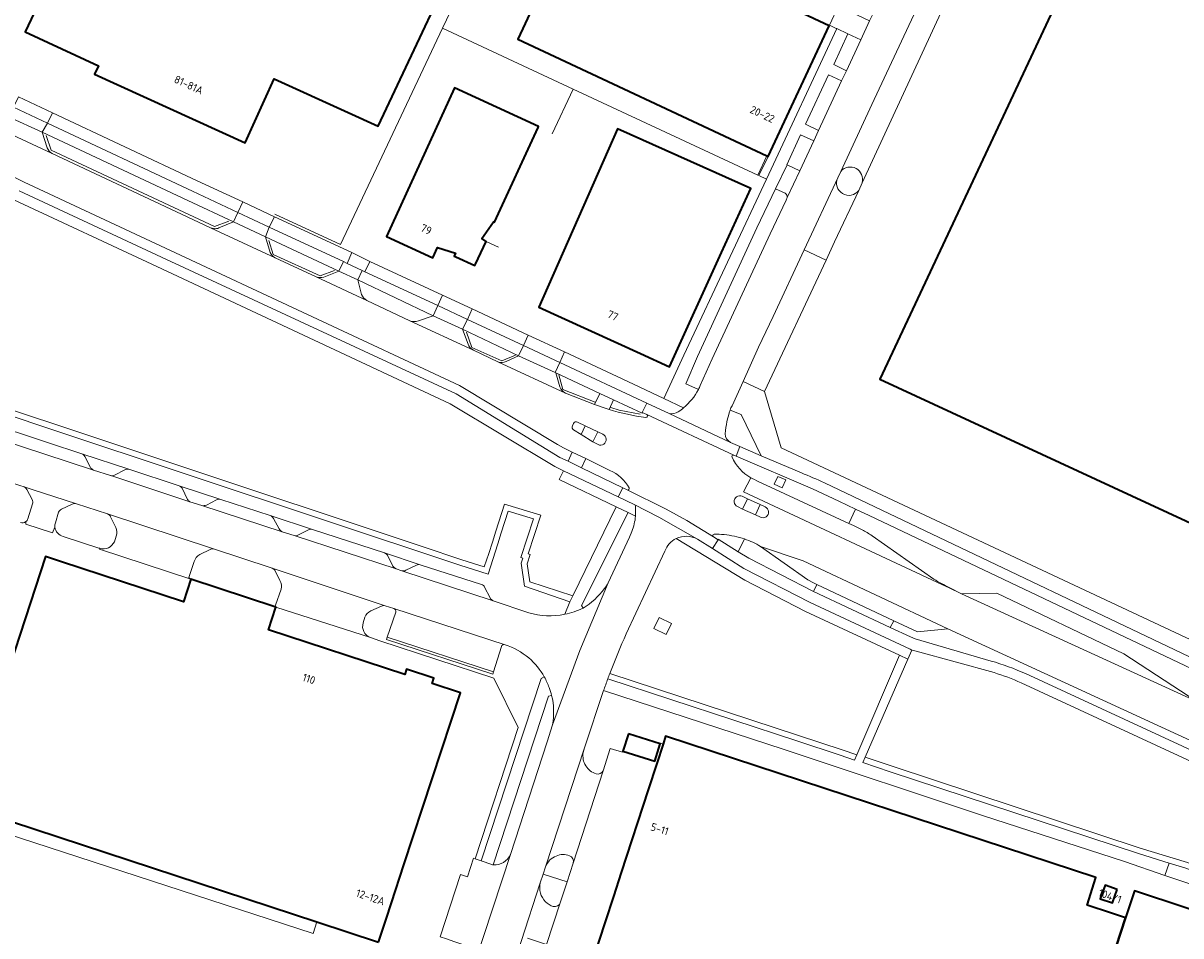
# Model space of a CAD drawing. Extents: x 150256 to 156914, y 461459 to 469481.
# Tile 101 of 256: x 152799 to 152999, y 464511 to 464669. Entities that reach past the tile are written whole.
import ezdxf
from ezdxf.enums import TextEntityAlignment as Align

# ---------------------------------------------------------------- set-up
doc = ezdxf.new("R2010")
doc.units = 0
doc.header["$LTSCALE"] = 0.75
for name, color, linetype, lineweight in [('B-RO-GR-BEPLANTING_CULTUUR_BODEMBEDEKKER-GV', 251, 'CONTINUOUS', 18), ('B-RO-GR-GROENVOORZIENING-GV', 251, 'CONTINUOUS', 18), ('B-RO-IE-TERREINAFSCHEIDING_KUNSTMATIG_HEKWERK-G', 251, 'IE-TERREINAFSCHEIDING-KUNSTMATIG', 18), ('B-RO-OG-BEBOUWING-GV', 6, 'CONTINUOUS', 35), ('B-RO-OG-BEBOUWING-T18', 1, 'CONTINUOUS', 18), ('B-RO-OG-TERREIN_CULTUURSCHEIDING-GV', 251, 'CONTINUOUS', 18), ('B-RO-VH-VERHARDING_ASFALT-GV', 251, 'CONTINUOUS', 18), ('B-RO-VH-VERHARDING_BEDRIJFSVLOERPLAAT-GV', 251, 'CONTINUOUS', 18), ('B-RO-VH-VERHARDING_BETON-GV', 251, 'CONTINUOUS', 18), ('B-RO-VH-VERHARDING_BETONSTRAATSTEEN-GV', 251, 'CONTINUOUS', 18), ('B-RO-VH-VERHARDING_TEGEL-GV', 251, 'CONTINUOUS', 18)]:
    doc.layers.add(name, color=color, linetype=linetype, lineweight=lineweight)
doc.styles.add('NLCS-ISO-M200-T18', font='NLCS-ISO.ttf', dxfattribs={"height": 360})
doc.linetypes.add('IE-TERREINAFSCHEIDING-KUNSTMATIG', pattern='A,4,[82,NLCS.SHX,S=0.75,R=90,X=0,Y=0],4,-2', length=10)

msp = doc.modelspace()

# ---------------------------------------------------------------- linework, layer by layer
at = {"layer": 'B-RO-GR-BEPLANTING_CULTUUR_BODEMBEDEKKER-GV'}
for points in [[(153008.612, 464555.131), (153012.114, 464553.477), (153012.149, 464553.454), (153013.348, 464556.023), (153008.724, 464558.256), (153000, 464562.219), (152930.013, 464595.085), (152927.114, 464604.795), (152923.397, 464606.54), (152921.494, 464602.349)], [(152921.194, 464601.604), (152923.095, 464600.84), (152926.526, 464593.689), (152933.496, 464590.734)], [(152937.479, 464589.029), (152947.385, 464584.294), (153005.497, 464556.602), (153008.612, 464555.131)]]:
    msp.add_lwpolyline(points, dxfattribs=at)
for points in [[(152921.494, 464602.349, 0.0966474), (152921.194, 464601.604)], [(152933.496, 464590.734, -0.0013334), (152937.479, 464589.029)]]:
    msp.add_lwpolyline(points, format="xyb", dxfattribs=at)
at = {"layer": 'B-RO-GR-GROENVOORZIENING-GV'}
msp.add_lwpolyline([(152928.807, 464588.757), (152930.178, 464588.148), (152930.786, 464589.519), (152929.416, 464590.128)], close=True, dxfattribs=at)
at = {"layer": 'B-RO-IE-TERREINAFSCHEIDING_KUNSTMATIG_HEKWERK-G'}
for points in [[(152884.822, 464695.839), (152871.364, 464667.722)], [(152842.394, 464635.509), (152853.748, 464630.244), (152871.364, 464667.722)], [(152871.364, 464667.722), (152893.983, 464657.178)], [(152890.377, 464649.426), (152893.983, 464657.178)], [(152893.983, 464657.178), (152925.942, 464642.281)], [(152834.395, 464634.302), (152831.937, 464633.354), (152803.646, 464646.569), (152802.78, 464649.123)], [(152927.51, 464645.628), (152925.942, 464642.281)], [(152852.674, 464625.74), (152850.19, 464624.836), (152842.095, 464628.56), (152841.322, 464630.97)], [(152881.091, 464629.779), (152878.938, 464630.797)], [(152875.514, 464615.085), (152876.486, 464612.458), (152881.661, 464610.104), (152883.992, 464611.12)], [(152897.778, 464602.967), (152892.184, 464605.191), (152891.523, 464607.718)], [(152900.534, 464602.034), (152901.942, 464601.613), (152905.616, 464600.872)], [(152788.044, 464530.858), (152848.989, 464510.968)], [(152848.989, 464510.968), (152849.649, 464512.997)]]:
    msp.add_lwpolyline(points, dxfattribs=at)
at = {"layer": 'B-RO-OG-BEBOUWING-GV'}
for points in [[(152853.139, 464783.228), (152823.59, 464719.448), (152824.038, 464719.243), (152821.342, 464713.509), (152821.103, 464713.656), (152803.912, 464677.138), (152799.184, 464667.095), (152811.847, 464661.188), (152811.187, 464659.743), (152837.215, 464647.858), (152842.275, 464658.941), (152855.061, 464653.103), (152860.258, 464650.73), (152877.517, 464687.376), (152877.128, 464687.641), (152879.736, 464693.166), (152880.065, 464692.99), (152895.887, 464726.708), (152909.901, 464757.056), (152853.223, 464783.409)], [(152938.32, 464668.126), (152894.98, 464688.42), (152884.396, 464665.815), (152927.51, 464645.628), (152927.736, 464645.522)], [(152887.925, 464650.507), (152888.013, 464650.699), (152873.47, 464657.37), (152861.67, 464631.647), (152869.704, 464627.96), (152870.512, 464629.72), (152873.608, 464628.769), (152873.374, 464628.26), (152873.692, 464628.114), (152876.964, 464626.613), (152877.082, 464626.864), (152878.938, 464630.797), (152878.212, 464631.323), (152880.223, 464634.196), (152880.404, 464634.112)], [(152905.64, 464611.375), (152910.656, 464609.085), (152919.69, 464628.874), (152924.745, 464639.946), (152901.673, 464650.296), (152888.071, 464619.396)], [(152860.299, 464509.5), (152861.611, 464513.496), (152862.541, 464516.329), (152864.697, 464522.893), (152874.478, 464552.678), (152869.594, 464554.282), (152869.892, 464555.189), (152865.171, 464556.739), (152864.872, 464555.83), (152841.267, 464563.582), (152842.556, 464567.51), (152842.388, 464567.565), (152827.856, 464572.337), (152826.562, 464568.395), (152805.255, 464575.392), (152802.694, 464576.233), (152788.521, 464533.07), (152788.65, 464533.028), (152849.649, 464512.997)], [(152903.564, 464545.567), (152902.619, 464542.578), (152908.111, 464540.843), (152909.056, 464543.832)], [(152908.461, 464540.424), (152906.97, 464535.846), (152902.323, 464521.575), (152900.955, 464517.373), (152899.529, 464512.994), (152897.463, 464506.649), (152895.734, 464501.34), (152895.298, 464500), (152892.359, 464490.975), (152902.331, 464487.817), (152973.583, 464464.578), (152989.597, 464513.679), (152987.157, 464514.5), (152982.921, 464515.926), (152984.453, 464520.675), (152909.999, 464545.147), (152909.545, 464543.753)], [(153069.573, 464492.786), (153047.42, 464500), (153008.319, 464512.734), (153000, 464515.442), (152991.145, 464518.363), (152989.597, 464513.679), (152973.583, 464464.578), (152960.621, 464424.837), (152965.917, 464423.128), (153000, 464412.399), (153033.406, 464401.137), (153038.955, 464399.213)], [(152988.137, 464518.621), (152986.041, 464519.357), (152985.218, 464517.012), (152987.314, 464516.276)]]:
    msp.add_lwpolyline(points, close=True, dxfattribs=at)
msp.add_lwpolyline([(152983.152, 464684.06), (152947.069, 464606.966), (153000, 464582.409), (153022.316, 464572.056), (153023.675, 464571.425), (153023.686, 464571.42), (153026.853, 464569.943), (153086.032, 464542.347), (153085.751, 464541.744), (153094.444, 464537.747), (153102.9, 464555.874), (153102.338, 464556.136), (153111.106, 464574.997)], dxfattribs=at)
at = {"layer": 'B-RO-OG-TERREIN_CULTUURSCHEIDING-GV'}
for points in [[(152941.548, 464666.745), (152939.077, 464661.431), (152941.273, 464660.343), (152943.762, 464665.67)], [(152940.459, 464658.595), (152938.198, 464659.609), (152934.183, 464651.098), (152936.452, 464649.995)], [(152931.035, 464644.046), (152933.21, 464643.038), (152935.623, 464648.217), (152933.334, 464649.276), (152930.961, 464644.08)], [(152937.769, 464627.567), (152933.972, 464629.343), (152928.596, 464617.812), (152926.096, 464612.487), (152923.397, 464606.54), (152927.114, 464604.795)], [(152907.945, 464563.772), (152908.878, 464565.717), (152911.036, 464564.682), (152910.103, 464562.737)], [(152988.137, 464518.621), (152987.314, 464516.276), (152985.218, 464517.012), (152986.041, 464519.357)]]:
    msp.add_lwpolyline(points, close=True, dxfattribs=at)
for points in [[(152799.016, 464641.061, 0.0239212), (152772.132, 464652.422)], [(152802.979, 464646.973, 0.179756), (152803.823, 464646.042)], [(152931.047, 464638.398, 0.2824998), (152930.66, 464639.132)], [(152831.892, 464633.01, 0.1757935), (152832.683, 464633.139)], [(152841.575, 464628.904, 0.2006122), (152842.453, 464627.943)], [(152849.527, 464624.665, 0.1851502), (152850.845, 464624.627)], [(152857.358, 464621.618, 0.165942), (152858.27, 464620.578)], [(152865.722, 464617.068, 0.1750167), (152867.219, 464617.028)], [(152875.801, 464613.038, 0.2006112), (152876.755, 464611.953)], [(152880.985, 464609.97, 0.2101817), (152882.379, 464609.983)], [(152891.689, 464605.651, 0.1755992), (152892.676, 464604.503)], [(152915.658, 464605.147, 0.0182413), (152915.99, 464605.83)], [(152900.215, 464601.713, 0.0510851), (152906.597, 464600.345)], [(152906.597, 464600.345, 0.5962968), (152906.834, 464600.713)], [(152906.834, 464600.713, 0.1510933), (152906.725, 464600.816)], [(152810.443, 464591.685, 0.1588721), (152810.981, 464591.21)], [(152903.676, 464588.122, 0.1582029), (152900.367, 464591.159)], [(152799.447, 464587.879, 0.1785716), (152798.815, 464588.384)], [(152825.785, 464588.508, -0.1376033), (152826.303, 464588.089)], [(152903.352, 464587.783, 0.7315243), (152903.676, 464588.122)], [(152827.274, 464586.136, 0.1718931), (152827.672, 464585.737)], [(152805.463, 464584.451, 0.2011607), (152804.954, 464583.901)], [(152808.036, 464585.367, 0.2030759), (152807.273, 464585.3)], [(152829.749, 464585.079, 0.1677276), (152830.524, 464585.169)], [(152798.338, 464582.155, 0.2668068), (152799.279, 464582.292)], [(152804.392, 464582.107, 0.1069108), (152804.321, 464581.349)], [(152841.533, 464583.377, -0.1340657), (152842.16, 464582.833)], [(152904.145, 464580.588, 0.073301), (152904.782, 464583.246)], [(152804.321, 464581.349, 0.3131156), (152805.716, 464579.742)], [(152843.113, 464581.033, 0.1491811), (152843.618, 464580.546)], [(152845.684, 464579.883, 0.1864244), (152846.371, 464579.937)], [(152848.188, 464580.871, -0.1828942), (152848.872, 464580.954)], [(152943.996, 464580.89, -0.0313594), (152945.723, 464579.846)], [(152811.926, 464577.706, 0.0196492), (152812.094, 464577.651)], [(152831.728, 464577.555, 0.1659539), (152831.162, 464577.491)], [(152911.82, 464579.352, 0.1901569), (152909.86, 464577.205)], [(152926.434, 464577.992, 0.0529815), (152923.65, 464579.293)], [(152829.369, 464576.622, 0.1728051), (152828.392, 464575.37)], [(152861.343, 464576.864, -0.1513693), (152861.885, 464576.468)], [(152842.341, 464573.869, 0.1629283), (152841.757, 464574.322)], [(152862.808, 464574.591, 0.1485185), (152863.36, 464574.133)], [(152864.359, 464573.789, 0.2023648), (152865.046, 464573.872)], [(152866.877, 464574.773, -0.2032802), (152867.517, 464574.837)], [(152843.442, 464570.597, 0.2107659), (152843.251, 464572.092)], [(152899.408, 464570.712, 0.0218903), (152900.07, 464571.702)], [(152956.427, 464572.343, 0.0250153), (152959.066, 464570.865)], [(152895.703, 464567.322, 0.0976759), (152899.408, 464570.712)], [(152861.481, 464567.737, 0.1803748), (152860.81, 464567.678)], [(152858.993, 464566.83, 0.2011303), (152857.963, 464565.727)], [(152863.283, 464566.621, 0.4132786), (152862.973, 464567.256)], [(152857.661, 464564.772, 0.4134644), (152858.912, 464562.234)], [(152903.18, 464562.876, 0.0160921), (152900.34, 464556.007)], [(152882.208, 464560.987, 0.4032425), (152881.572, 464560.662)], [(152886.301, 464558.697, 0.0959481), (152882.208, 464560.987)], [(152889.001, 464555.401, 0.0903957), (152886.301, 464558.697)], [(152966.339, 464558.16, -0.0366968), (152972.262, 464555.979)], [(152900.34, 464556.007, 0.0022241), (152899.992, 464555.07)], [(152971.526, 464554.396, 0.0277596), (152966.841, 464556.156)], [(152890.397, 464547.129, 0.1135772), (152890.263, 464552.218)], [(152895.734, 464542.312, 0.1879398), (152896.174, 464540.045)], [(152896.174, 464540.045, 0.1908274), (152897.997, 464538.645)], [(152897.997, 464538.645, 0.3926034), (152899.171, 464539.16)], [(152880.176, 464522.891, 0.3305064), (152883.123, 464524.661)], [(152891.067, 464524.406, 0.2225502), (152889.204, 464522.508)], [(152893.371, 464524.444, 0.2048627), (152891.067, 464524.406)], [(152894.007, 464523.173, 0.4043423), (152893.371, 464524.444)], [(152888.303, 464519.741, 0.253285), (152889.2, 464516.493)], [(152889.2, 464516.493, 0.1361085), (152890.556, 464515.677)], [(152890.556, 464515.677, 0.3899522), (152891.756, 464516.303)]]:
    msp.add_lwpolyline(points, format="xyb", dxfattribs=at)
for points in [[(152802.081, 464649.71), (152802.979, 464646.973)], [(152832.683, 464633.139), (152835.22, 464634.186), (152827.339, 464637.878), (152802.081, 464649.71)], [(152803.823, 464646.042), (152826.22, 464635.499), (152831.224, 464633.143), (152831.892, 464633.01)], [(152798.139, 464639.572), (152822.73, 464628.086), (152873.753, 464604.432), (152891.707, 464593.416), (152893.109, 464592.738), (152893.838, 464594.332), (152892.314, 464595.073), (152891.301, 464595.667), (152874.341, 464605.862), (152823.452, 464629.619), (152799.016, 464641.061)], [(152930.66, 464639.132), (152929, 464639.906), (152925.805, 464633.149), (152915.501, 464610.89), (152913.504, 464606.148), (152915.658, 464605.147)], [(152780.124, 464607.188), (152867.839, 464577.985), (152874.713, 464575.697), (152878.622, 464574.462), (152879.383, 464576.784), (152880.023, 464578.738), (152880.6, 464580.629), (152882.123, 464585.342), (152888.39, 464583.426), (152886.206, 464576.707), (152886.581, 464576.573), (152886.012, 464574.988), (152886.478, 464571.891), (152893.95, 464569.46), (152901.42, 464584.846), (152891.577, 464589.563), (152892.327, 464591.096), (152890.812, 464591.837), (152872.735, 464602.685), (152821.959, 464626.449), (152797.225, 464638.01)], [(152915.99, 464605.83), (152918.042, 464610.485), (152928.108, 464632.087), (152930.838, 464637.949), (152931.047, 464638.398)], [(152840.741, 464631.568), (152841.575, 464628.904)], [(152850.845, 464624.627), (152853.471, 464625.648), (152840.741, 464631.568)], [(152842.453, 464627.943), (152849.527, 464624.665)], [(152867.219, 464617.028), (152869.761, 464617.944), (152856.712, 464624.126), (152857.358, 464621.618)], [(152858.27, 464620.578), (152865.722, 464617.068)], [(152884.53, 464611.004), (152874.861, 464615.589), (152875.801, 464613.038)], [(152876.755, 464611.953), (152880.985, 464609.97)], [(152882.379, 464609.983), (152884.53, 464611.004)], [(152892.676, 464604.503), (152897.684, 464602.562), (152898.625, 464604.481), (152890.999, 464608.052), (152891.689, 464605.651)], [(152779.812, 464606.238), (152803.786, 464598.257), (152874.404, 464574.746), (152879.264, 464573.21), (152880.976, 464578.436), (152881.554, 464580.329), (152882.772, 464584.098), (152887.124, 464582.767), (152884.955, 464576.093), (152885.302, 464575.969), (152884.986, 464575.088), (152885.581, 464571.131), (152893.432, 464568.394), (152893.95, 464569.46), (152886.478, 464571.891), (152886.012, 464574.988), (152886.581, 464576.573), (152886.206, 464576.707), (152888.39, 464583.426), (152882.123, 464585.342), (152880.6, 464580.629), (152880.023, 464578.738), (152879.383, 464576.784), (152878.622, 464574.462), (152874.713, 464575.697), (152867.839, 464577.985), (152780.124, 464607.188)], [(152905.958, 464601.173), (152905.909, 464601.069), (152900.97, 464603.382), (152900.215, 464601.713)], [(152906.725, 464600.816), (152905.958, 464601.173)], [(152817.11, 464591.347), (152808.993, 464594.035)], [(152809.481, 464593.569), (152810.443, 464591.685)], [(152900.367, 464591.159), (152896.187, 464593.191), (152895.435, 464591.613), (152902.568, 464588.164), (152903.352, 464587.783)], [(152810.981, 464591.21), (152813.923, 464590.287), (152813.958, 464590.275)], [(152798.815, 464588.384), (152798.419, 464588.512)], [(152800.347, 464586.129), (152799.447, 464587.879)], [(152832.996, 464586.119), (152825.785, 464588.508)], [(152826.303, 464588.089), (152827.274, 464586.136)], [(152827.672, 464585.737), (152829.749, 464585.079)], [(152799.608, 464582.783), (152800.423, 464585.347)], [(152804.954, 464583.901), (152804.392, 464582.107)], [(152807.273, 464585.3), (152805.463, 464584.451)], [(152813.412, 464583.634), (152808.045, 464585.364), (152808.036, 464585.367)], [(152904.782, 464583.246), (152903.511, 464583.867), (152895.464, 464567.767), (152895.703, 464567.322)], [(153011.196, 464551.437), (153011.419, 464551.81), (153007.872, 464553.526), (153004.585, 464555.117), (152945.239, 464583.352), (152942.835, 464584.46), (152941.724, 464581.996), (152942.533, 464581.622), (152943.996, 464580.89)], [(152848.872, 464580.954), (152841.533, 464583.377)], [(152842.16, 464582.833), (152843.113, 464581.033)], [(152805.716, 464579.742), (152811.926, 464577.706)], [(152814.595, 464578.814), (152814.915, 464579.771)], [(152843.618, 464580.546), (152845.684, 464579.883)], [(152846.371, 464579.937), (152848.188, 464580.871)], [(152900.07, 464571.702), (152903.749, 464579.628), (152904.145, 464580.588)], [(152945.723, 464579.846), (152956.427, 464572.343)], [(152831.162, 464577.491), (152829.369, 464576.622)], [(152841.757, 464574.322), (152831.728, 464577.555)], [(152943.065, 464541.92), (152950.475, 464559.194), (152934.183, 464566.739), (152923.675, 464572.169), (152911.82, 464579.352)], [(152923.65, 464579.293), (152922.572, 464577.075), (152924.411, 464575.994), (152935.61, 464570.169), (152936.15, 464571.406)], [(152936.15, 464571.406), (152935.581, 464571.673), (152934.624, 464572.243), (152926.434, 464577.992)], [(152867.517, 464574.837), (152861.343, 464576.864)], [(152861.885, 464576.468), (152862.808, 464574.591)], [(152909.86, 464577.205), (152903.18, 464562.876)], [(152828.392, 464575.37), (152827.484, 464572.612), (152827.856, 464572.337), (152842.388, 464567.565), (152842.484, 464567.842), (152843.442, 464570.597)], [(152843.251, 464572.092), (152842.341, 464573.869)], [(152863.36, 464574.133), (152864.359, 464573.789)], [(152865.046, 464573.872), (152866.877, 464574.773)], [(152959.066, 464570.865), (152961.224, 464569.821)], [(152961.224, 464569.821), (152967.287, 464569.929), (152989.292, 464559.386), (153001.914, 464551.174), (153005.185, 464549.678)], [(152860.81, 464567.678), (152858.993, 464566.83)], [(152862.973, 464567.256), (152861.481, 464567.737)], [(152857.963, 464565.727), (152857.661, 464564.772)], [(152881.572, 464560.662), (152880.214, 464556.308), (152880.075, 464555.881), (152861.683, 464561.859), (152861.822, 464562.287), (152863.283, 464566.621)], [(153004.293, 464541.72), (153003.809, 464542.477), (153003.58, 464542.701), (153003.343, 464542.917), (153003.098, 464543.124), (153003.172, 464543.283), (153002.321, 464543.69), (152958.833, 464563.75), (152953.569, 464563.228), (152949.483, 464565.146), (152948.879, 464563.962), (152952.355, 464562.332), (152953.161, 464561.974), (152966.339, 464558.16)], [(152858.912, 464562.234), (152860.532, 464561.657)], [(152860.532, 464561.657), (152880.271, 464555.181), (152884.491, 464546.664), (152877.012, 464523.931), (152878.056, 464523.571), (152888.459, 464555.14), (152889.001, 464555.401)], [(152966.841, 464556.156), (152953.369, 464559.856), (152952.609, 464560.052), (152951.933, 464558.502), (152944.529, 464541.515)], [(152942.67, 464540.999), (152943.065, 464541.92), (152940.519, 464542.798), (152932.992, 464545.28), (152900.34, 464556.007)], [(152900.34, 464556.007), (152932.992, 464545.28), (152940.519, 464542.798), (152943.065, 464541.92)], [(152972.262, 464555.979), (153002.556, 464542.004)], [(152899.992, 464555.07), (152932.68, 464544.33), (152940.2, 464541.85), (152942.67, 464540.999)], [(153005.327, 464538.695), (153001.788, 464540.339), (152971.526, 464554.396)], [(152890.263, 464552.218), (152889.718, 464552.071), (152880.176, 464522.891)], [(153001.191, 464519.402), (153000, 464519.801), (152996.415, 464521.029), (152989.382, 464523.439), (152964.858, 464531.443), (152930.518, 464542.826), (152899.269, 464553.034), (152895.97, 464543.122), (152895.734, 464542.312)], [(152883.123, 464524.661), (152889.475, 464544.163), (152890.397, 464547.129)], [(152902.519, 464542.359), (152903.564, 464545.567), (152903.603, 464545.688), (152909.545, 464543.753), (152909.999, 464545.147), (152984.453, 464520.675), (152982.921, 464515.926), (152987.157, 464514.5), (152989.597, 464513.679), (152991.145, 464518.363), (153000, 464515.442), (153008.319, 464512.734)], [(152899.171, 464539.16), (152900.424, 464543.041), (152902.519, 464542.359)], [(153002.508, 464522.541), (153000.437, 464523.219), (153000.303, 464523.263), (152992.116, 464525.779), (152949.183, 464539.939), (152944.529, 464541.515), (152944.128, 464540.595), (152948.866, 464538.991), (152991.812, 464524.826), (152997.126, 464523.191), (152999.999, 464522.308), (153000.125, 464522.269), (153002.774, 464521.401)], [(152944.529, 464541.515), (152949.183, 464539.939), (152992.116, 464525.779), (153000.303, 464523.263), (153000.437, 464523.219), (153002.508, 464522.541)], [(152889.204, 464522.508), (152888.807, 464521.287), (152892.952, 464519.951), (152894.007, 464523.173)], [(152891.756, 464516.303), (152892.952, 464519.951), (152888.807, 464521.287), (152888.303, 464519.741)]]:
    msp.add_lwpolyline(points, dxfattribs=at)
at = {"layer": 'B-RO-VH-VERHARDING_ASFALT-GV'}
for points in [[(152940.305, 464642.929), (152945.706, 464654.516), (152963.23, 464691.98), (152969.592, 464705.581), (152978.067, 464723.67), (152979.622, 464727.009), (152979.727, 464727.205), (152973.857, 464730.163), (152973.833, 464730.122)], [(152973.331, 464728.943), (152971.932, 464725.958), (152964.846, 464710.701), (152958.522, 464697.196), (152957.969, 464696.015), (152957.365, 464694.725), (152955.425, 464690.581), (152948.832, 464676.498), (152946.288, 464671.064), (152945.301, 464668.957), (152943.762, 464665.67), (152941.273, 464660.343), (152940.459, 464658.595), (152936.452, 464649.995), (152935.623, 464648.217), (152933.21, 464643.038), (152931.047, 464638.398), (152930.838, 464637.949), (152928.108, 464632.087), (152918.042, 464610.485), (152915.99, 464605.83)], [(152899.893, 464601.819), (152897.684, 464602.562), (152892.676, 464604.503), (152880.985, 464609.97), (152876.755, 464611.953), (152865.722, 464617.068), (152858.27, 464620.578), (152849.527, 464624.665), (152842.453, 464627.943), (152831.224, 464633.143), (152826.22, 464635.499), (152803.823, 464646.042), (152792.507, 464651.278), (152792.344, 464651.353), (152782.122, 464656.178), (152769.873, 464661.895), (152766.148, 464663.132)], [(152921.494, 464602.349), (152923.397, 464606.54), (152926.096, 464612.487), (152928.596, 464617.812), (152933.972, 464629.343), (152939.77, 464641.782), (152939.781, 464641.806), (152940.305, 464642.929)], [(152799.016, 464641.061), (152823.452, 464629.619), (152874.341, 464605.862), (152891.301, 464595.667), (152892.314, 464595.073), (152893.838, 464594.332), (152896.187, 464593.191), (152900.367, 464591.159)], [(152886.299, 464566.521), (152880.174, 464568.6), (152864.359, 464573.789), (152863.36, 464574.133), (152845.684, 464579.883), (152843.618, 464580.546), (152829.749, 464585.079), (152827.672, 464585.737), (152813.958, 464590.275), (152813.923, 464590.287), (152810.981, 464591.21), (152802.404, 464594.038), (152795.185, 464596.418), (152794.185, 464596.738), (152779.371, 464601.587), (152761.799, 464607.322), (152745.099, 464612.731), (152744.163, 464613.041), (152729.228, 464617.99), (152718.365, 464621.561), (152712.272, 464623.434)], [(152705.294, 464618.663), (152707.545, 464618.128), (152710.566, 464617.221), (152743.885, 464606.296), (152743.921, 464606.284), (152773.916, 464596.485), (152787.879, 464591.939), (152798.419, 464588.512), (152798.815, 464588.384), (152800.387, 464587.87), (152808.036, 464585.367), (152808.045, 464585.364), (152813.412, 464583.634), (152831.728, 464577.555), (152841.757, 464574.322), (152861.481, 464567.737), (152862.973, 464567.256), (152882.208, 464560.987)], [(152894.069, 464598.191), (152895.359, 464597.385), (152896.082, 464598.897), (152894.739, 464599.535)], [(152894.739, 464599.535), (152896.082, 464598.897), (152898.254, 464597.852), (152899.154, 464597.409)], [(152921.798, 464593.797), (152906.725, 464600.816)], [(152910.612, 464601.031), (152921.251, 464595.986)], [(152894.06, 464599.278), (152893.864, 464598.863)], [(152893.864, 464598.863), (152894.06, 464599.278)], [(152895.359, 464597.385), (152894.069, 464598.191)], [(152899.154, 464597.409), (152898.254, 464597.852), (152897.409, 464596.08)], [(152898.294, 464595.634), (152897.409, 464596.08), (152895.359, 464597.385)], [(152897.409, 464596.08), (152898.294, 464595.634)], [(152926.434, 464577.992), (152933.804, 464575.521), (152958.833, 464563.75), (153002.321, 464543.69), (153003.172, 464543.283), (153006.002, 464549.343), (153005.185, 464549.678), (153001.914, 464551.174), (152961.224, 464569.821), (152959.038, 464570.856), (152957.815, 464571.426), (152923.484, 464587.424), (152924.761, 464589.871)], [(152903.352, 464587.783), (152910.071, 464584.477), (152913.647, 464582.487), (152918.271, 464579.647)], [(152923.318, 464584.466), (152924.142, 464586.259), (152923.263, 464586.678)], [(152923.263, 464586.678), (152924.142, 464586.259), (152926.357, 464585.238), (152927.247, 464584.83)], [(152915.496, 464579.256), (152908.792, 464583.061), (152904.543, 464585.251)], [(152904.796, 464584.844), (152904.808, 464583.623)], [(152922.441, 464584.908), (152923.318, 464584.466)], [(152925.547, 464583.463), (152923.318, 464584.466), (152922.441, 464584.908)], [(152927.247, 464584.83), (152926.357, 464585.238), (152925.547, 464583.463), (152926.413, 464583.062)], [(152926.413, 464583.062), (152925.547, 464583.463)], [(152904.145, 464580.588), (152903.749, 464579.628), (152900.07, 464571.702), (152895.152, 464560.005), (152890.397, 464547.129), (152889.475, 464544.163), (152883.123, 464524.661), (152876.958, 464505.916), (152874.171, 464497.424), (152870.683, 464486.781), (152864.037, 464466.501), (152863.282, 464464.19), (152857.982, 464448.002), (152856.816, 464444.382), (152851.85, 464429.366), (152840.614, 464395.031), (152835.319, 464378.803)], [(152903.18, 464562.876), (152909.86, 464577.205)], [(152890.397, 464547.129), (152895.152, 464560.005), (152900.07, 464571.702)], [(152843.645, 464383.374), (152846.991, 464393.584), (152847.643, 464395.578), (152849.488, 464401.244), (152851.652, 464407.785), (152853.554, 464413.584), (152856.664, 464423.051), (152858.559, 464428.875), (152859.767, 464432.56), (152860.448, 464434.669), (152863.243, 464443.173), (152868.042, 464457.808), (152869.44, 464462.068), (152878.714, 464490.31), (152881.955, 464500.352), (152884.142, 464507.014), (152885.003, 464509.612), (152888.303, 464519.741), (152888.807, 464521.287), (152889.204, 464522.508), (152895.97, 464543.122), (152899.269, 464553.034)]]:
    msp.add_lwpolyline(points, dxfattribs=at)
for points in [[(152772.132, 464652.422, -0.0239212), (152799.016, 464641.061)], [(152915.99, 464605.83, -0.0182413), (152915.658, 464605.147)], [(152915.658, 464605.147, -0.0967961), (152913.117, 464602.008)], [(152900.215, 464601.713, -0.0056039), (152899.893, 464601.819)], [(152906.597, 464600.345, -0.0510851), (152900.215, 464601.713)], [(152913.117, 464602.008, -0.0267317), (152912.195, 464601.317)], [(152920.317, 464597.516, -0.0736014), (152921.194, 464601.604)], [(152921.194, 464601.604, -0.0966474), (152921.494, 464602.349)], [(152894.739, 464599.535, 0.4228615), (152894.06, 464599.278)], [(152894.06, 464599.278, -0.4228615), (152894.739, 464599.535)], [(152906.834, 464600.713, -0.5962968), (152906.597, 464600.345)], [(152906.725, 464600.816, -0.1510933), (152906.834, 464600.713)], [(152912.195, 464601.317, -0.2425357), (152910.612, 464601.031)], [(152893.864, 464598.863, 0.4002723), (152894.069, 464598.191)], [(152894.069, 464598.191, -0.4002723), (152893.864, 464598.863)], [(152898.294, 464595.634, 1.0093042), (152899.154, 464597.409)], [(152899.154, 464597.409, -1.0093042), (152898.294, 464595.634)], [(152921.251, 464595.986, -0.2969798), (152920.317, 464597.516)], [(152921.483, 464593.476, -0.6949661), (152921.798, 464593.797)], [(152924.761, 464589.871, -0.1651964), (152921.483, 464593.476)], [(152900.367, 464591.159, -0.1582029), (152903.676, 464588.122)], [(152903.676, 464588.122, -0.7315243), (152903.352, 464587.783)], [(152923.263, 464586.678, 1.0211137), (152922.441, 464584.908)], [(152922.441, 464584.908, -1.0211137), (152923.263, 464586.678)], [(152904.543, 464585.251, -0.2483955), (152904.796, 464584.844)], [(152904.808, 464583.623, -0.010742), (152904.782, 464583.246)], [(152926.413, 464583.062, 1.0082234), (152927.247, 464584.83)], [(152927.247, 464584.83, -1.0082234), (152926.413, 464583.062)], [(152904.782, 464583.246, -0.073301), (152904.145, 464580.588)], [(152911.82, 464579.352, -0.2459223), (152915.496, 464579.256)], [(152918.271, 464579.647, -0.7374642), (152918.394, 464580.101)], [(152918.394, 464580.101, -0.043007), (152920.114, 464580.037)], [(152920.114, 464580.037, -0.0622007), (152923.65, 464579.293)], [(152909.86, 464577.205, -0.1901569), (152911.82, 464579.352)], [(152923.65, 464579.293, -0.0529815), (152926.434, 464577.992)], [(152900.07, 464571.702, -0.0218903), (152899.408, 464570.712)], [(152899.408, 464570.712, -0.0976759), (152895.703, 464567.322)], [(152892.545, 464566.245, -0.12232), (152886.299, 464566.521)], [(152895.703, 464567.322, -0.0649229), (152892.545, 464566.245)], [(152900.34, 464556.007, -0.0160921), (152903.18, 464562.876)], [(152882.208, 464560.987, -0.0959481), (152886.301, 464558.697)], [(152886.301, 464558.697, -0.0903957), (152889.001, 464555.401)], [(152899.992, 464555.07, -0.0022241), (152900.34, 464556.007)], [(152889.001, 464555.401, -0.0426081), (152889.826, 464553.559)], [(152889.826, 464553.559, -0.0304949), (152890.263, 464552.218)], [(152899.269, 464553.034, -0.0042352), (152899.992, 464555.07)], [(152890.263, 464552.218, -0.1135772), (152890.397, 464547.129)]]:
    msp.add_lwpolyline(points, format="xyb", dxfattribs=at)
for points in [[(152922.183, 464593.595), (152922.831, 464595.28), (152921.251, 464595.986), (152910.612, 464601.031), (152906.745, 464602.817), (152905.958, 464601.173), (152906.725, 464600.816), (152921.798, 464593.797)], [(152902.568, 464588.164), (152901.803, 464586.57), (152904.543, 464585.251), (152908.792, 464583.061), (152915.496, 464579.256), (152918.093, 464577.646), (152919.066, 464579.159), (152918.271, 464579.647), (152913.647, 464582.487), (152910.071, 464584.477), (152903.352, 464587.783)], [(152926.434, 464577.992), (152934.624, 464572.243), (152935.581, 464571.673), (152936.15, 464571.406), (152949.483, 464565.146), (152953.569, 464563.228), (152958.833, 464563.75), (152933.804, 464575.521)], [(153001.914, 464551.174), (152989.292, 464559.386), (152967.287, 464569.929), (152961.224, 464569.821)]]:
    msp.add_lwpolyline(points, close=True, dxfattribs=at)
at = {"layer": 'B-RO-VH-VERHARDING_BEDRIJFSVLOERPLAAT-GV'}
msp.add_lwpolyline([(152907.945, 464563.772), (152910.103, 464562.737), (152911.036, 464564.682), (152908.878, 464565.717)], close=True, dxfattribs=at)
at = {"layer": 'B-RO-VH-VERHARDING_BETON-GV'}
for points in [[(152924.761, 464589.871), (152923.484, 464587.424), (152957.815, 464571.426)], [(152943.996, 464580.89), (152942.533, 464581.622), (152941.724, 464581.996), (152925.876, 464589.313), (152925.234, 464589.63)], [(152956.427, 464572.343), (152945.723, 464579.846)], [(152957.815, 464571.426), (152959.038, 464570.856), (152961.224, 464569.821), (152959.066, 464570.865)]]:
    msp.add_lwpolyline(points, dxfattribs=at)
for points in [[(152925.234, 464589.63, -0.0193819), (152924.761, 464589.871)], [(152945.723, 464579.846, 0.0313594), (152943.996, 464580.89)], [(152959.066, 464570.865, -0.0250153), (152956.427, 464572.343)]]:
    msp.add_lwpolyline(points, format="xyb", dxfattribs=at)
at = {"layer": 'B-RO-VH-VERHARDING_BETONSTRAATSTEEN-GV'}
for points in [[(152944.021, 464640.962), (152964.779, 464685.894), (152974.423, 464706.481), (152971.9, 464704.719), (152969.832, 464703.274), (152969.545, 464703.243), (152969.372, 464703.358), (152969.004, 464704.019), (152969.051, 464704.259), (152969.602, 464705.451), (152969.592, 464705.581), (152963.23, 464691.98)], [(152963.23, 464691.98), (152945.706, 464654.516), (152940.305, 464642.929)], [(152802.979, 464646.973), (152802.081, 464649.71), (152796.292, 464652.356), (152793.831, 464651.343)], [(152792.507, 464651.278), (152803.823, 464646.042)], [(152933.21, 464643.038), (152931.035, 464644.046), (152929, 464639.906), (152930.66, 464639.132)], [(152931.047, 464638.398), (152933.21, 464643.038)], [(152939.77, 464641.782), (152933.972, 464629.343), (152937.769, 464627.567)], [(152940.305, 464642.929), (152939.781, 464641.806), (152939.77, 464641.782)], [(152937.769, 464627.567), (152939.244, 464630.719), (152943.405, 464639.618)], [(152943.405, 464639.618), (152944.021, 464640.962)], [(152841.575, 464628.904), (152840.741, 464631.568), (152835.22, 464634.186), (152832.683, 464633.139)], [(152831.892, 464633.01), (152831.224, 464633.143), (152842.453, 464627.943)], [(152857.358, 464621.618), (152856.712, 464624.126), (152853.471, 464625.648), (152850.845, 464624.627)], [(152849.527, 464624.665), (152858.27, 464620.578)], [(152875.801, 464613.038), (152874.861, 464615.589), (152869.761, 464617.944), (152867.219, 464617.028)], [(152865.722, 464617.068), (152876.755, 464611.953)], [(152880.985, 464609.97), (152892.676, 464604.503)], [(152891.689, 464605.651), (152890.999, 464608.052), (152890.87, 464608.108), (152884.53, 464611.004), (152882.379, 464609.983)], [(152795.185, 464596.418), (152802.404, 464594.038), (152810.981, 464591.21)], [(152808.993, 464594.035), (152803.051, 464596.003), (152798.513, 464597.505)], [(152813.958, 464590.275), (152827.672, 464585.737)], [(152816.426, 464591.25), (152814.599, 464590.316)], [(152825.785, 464588.508), (152817.11, 464591.347)], [(152800.387, 464587.87), (152798.815, 464588.384)], [(152808.036, 464585.367), (152800.387, 464587.87)], [(152832.296, 464586.083), (152830.524, 464585.169)], [(152841.533, 464583.377), (152833.024, 464586.11), (152832.996, 464586.119)], [(152831.728, 464577.555), (152813.412, 464583.634)], [(152829.749, 464585.079), (152843.618, 464580.546)], [(152799.279, 464582.292), (152799.277, 464581.858), (152803.908, 464580.365), (152804.321, 464581.349)], [(152813.939, 464583.093), (152814.84, 464581.292)], [(152843.113, 464581.033), (152842.16, 464582.833)], [(152845.684, 464579.883), (152863.36, 464574.133)], [(152848.188, 464580.871), (152846.371, 464579.937)], [(152861.343, 464576.864), (152861.321, 464576.871), (152848.872, 464580.954)], [(152812.094, 464577.651), (152812.046, 464577.543), (152827.856, 464572.337)], [(152862.808, 464574.591), (152861.885, 464576.468)], [(152827.856, 464572.337), (152827.484, 464572.612), (152828.392, 464575.37)], [(152861.481, 464567.737), (152841.757, 464574.322)], [(152842.341, 464573.869), (152843.251, 464572.092)], [(152864.359, 464573.789), (152880.174, 464568.6)], [(152866.877, 464574.773), (152865.046, 464573.872)], [(152878.14, 464571.414), (152867.54, 464574.829), (152867.517, 464574.837)], [(152843.442, 464570.597), (152842.484, 464567.842), (152842.388, 464567.565), (152842.556, 464567.51), (152858.912, 464562.234)], [(152879.606, 464569.119), (152878.671, 464570.964)], [(152858.993, 464566.83), (152860.81, 464567.678)], [(152857.661, 464564.772), (152857.963, 464565.727)], [(152863.283, 464566.621), (152861.822, 464562.287), (152880.214, 464556.308), (152881.572, 464560.662)], [(152882.208, 464560.987), (152862.973, 464567.256)], [(152895.734, 464542.312), (152895.97, 464543.122), (152889.204, 464522.508)], [(152894.007, 464523.173), (152899.171, 464539.16)], [(152877.012, 464523.931), (152876.747, 464524.011), (152875.682, 464520.822), (152874.492, 464521.208), (152871.001, 464510.422), (152872.077, 464510.06), (152873.506, 464509.578), (152875.6, 464508.86)], [(152876.958, 464505.916), (152883.123, 464524.661)], [(152879.935, 464522.924), (152878.056, 464523.571), (152877.012, 464523.931)], [(152888.303, 464519.741), (152885.003, 464509.612)], [(152886.065, 464510.189), (152889.383, 464509.097), (152889.389, 464509.095), (152891.756, 464516.303)]]:
    msp.add_lwpolyline(points, dxfattribs=at)
for points in [[(152939.936, 464671.574), (152938.354, 464668.206), (152939.497, 464667.676), (152939.651, 464667.68), (152941.548, 464666.745), (152943.762, 464665.67), (152945.301, 464668.957), (152943.077, 464670.033), (152941.181, 464670.95)], [(152798.02, 464655.844), (152797.156, 464654.049), (152803.02, 464651.286), (152803.883, 464653.05)], [(152797.156, 464654.049), (152796.292, 464652.356), (152802.081, 464649.71), (152803.02, 464651.286)], [(152836.81, 464637.624), (152835.989, 464635.823), (152841.415, 464633.251), (152842.3, 464635.035)], [(152835.989, 464635.823), (152835.22, 464634.186), (152840.741, 464631.568), (152841.415, 464633.251)], [(152857.962, 464625.524), (152858.806, 464627.31), (152855.706, 464628.856), (152854.885, 464627.002), (152857.492, 464625.75)], [(152854.238, 464627.302), (152853.471, 464625.648), (152856.712, 464624.126), (152857.492, 464625.75), (152854.885, 464627.002)], [(152870.569, 464619.697), (152869.761, 464617.944), (152874.861, 464615.589), (152875.683, 464617.293)], [(152871.402, 464621.498), (152870.569, 464619.697), (152875.683, 464617.293), (152876.532, 464619.121)], [(152885.388, 464612.759), (152891.692, 464609.865), (152892.522, 464611.659), (152886.199, 464614.583)], [(152891.692, 464609.865), (152885.388, 464612.759), (152884.53, 464611.004), (152890.87, 464608.108)]]:
    msp.add_lwpolyline(points, close=True, dxfattribs=at)
for points in [[(152803.823, 464646.042, -0.179756), (152802.979, 464646.973)], [(152940.305, 464642.929, -0.7983802), (152944.021, 464640.962)], [(152944.021, 464640.962, 0.7983802), (152940.305, 464642.929)], [(152943.405, 464639.618, -0.8985685), (152939.77, 464641.782)], [(152939.77, 464641.782, 0.8985685), (152943.405, 464639.618)], [(152930.66, 464639.132, -0.2824998), (152931.047, 464638.398)], [(152832.683, 464633.139, -0.1757935), (152831.892, 464633.01)], [(152842.453, 464627.943, -0.2006122), (152841.575, 464628.904)], [(152850.845, 464624.627, -0.1851502), (152849.527, 464624.665)], [(152858.27, 464620.578, -0.165942), (152857.358, 464621.618)], [(152867.219, 464617.028, -0.1750167), (152865.722, 464617.068)], [(152876.755, 464611.953, -0.2006112), (152875.801, 464613.038)], [(152882.379, 464609.983, -0.2101817), (152880.985, 464609.97)], [(152892.676, 464604.503, -0.1755992), (152891.689, 464605.651)], [(152809.481, 464593.569, 0.1635318), (152808.993, 464594.035)], [(152814.599, 464590.316, -0.1824793), (152813.958, 464590.275)], [(152817.11, 464591.347, 0.1737989), (152816.426, 464591.25)], [(152800.347, 464586.129, -0.1942785), (152800.423, 464585.347)], [(152832.996, 464586.119, 0.1799649), (152832.296, 464586.083)], [(152813.412, 464583.634, -0.2396841), (152813.939, 464583.093)], [(152799.608, 464582.783, -0.1562628), (152799.279, 464582.292)], [(152842.16, 464582.833, 0.1340657), (152841.533, 464583.377)], [(152814.84, 464581.292, -0.1900309), (152814.915, 464579.771)], [(152843.618, 464580.546, -0.1491811), (152843.113, 464581.033)], [(152846.371, 464579.937, -0.1864244), (152845.684, 464579.883)], [(152848.872, 464580.954, 0.1828942), (152848.188, 464580.871)], [(152814.595, 464578.814, -0.3699839), (152812.094, 464577.651)], [(152861.885, 464576.468, 0.1513693), (152861.343, 464576.864)], [(152841.757, 464574.322, -0.1629283), (152842.341, 464573.869)], [(152863.36, 464574.133, -0.1485185), (152862.808, 464574.591)], [(152865.046, 464573.872, -0.2023648), (152864.359, 464573.789)], [(152867.517, 464574.837, 0.2032802), (152866.877, 464574.773)], [(152843.251, 464572.092, -0.2107659), (152843.442, 464570.597)], [(152878.671, 464570.964, 0.2150514), (152878.14, 464571.414)], [(152860.81, 464567.678, -0.1803748), (152861.481, 464567.737)], [(152880.174, 464568.6, -0.1812377), (152879.606, 464569.119)], [(152857.963, 464565.727, -0.2011303), (152858.993, 464566.83)], [(152862.973, 464567.256, -0.4132786), (152863.283, 464566.621)], [(152858.912, 464562.234, -0.4134644), (152857.661, 464564.772)], [(152881.572, 464560.662, -0.4032425), (152882.208, 464560.987)], [(152896.174, 464540.045, -0.1879398), (152895.734, 464542.312)], [(152897.997, 464538.645, -0.1908274), (152896.174, 464540.045)], [(152899.171, 464539.16, -0.3926034), (152897.997, 464538.645)], [(152883.123, 464524.661, -0.3305064), (152880.176, 464522.891)], [(152889.204, 464522.508, -0.2225502), (152891.067, 464524.406)], [(152891.067, 464524.406, -0.2048627), (152893.371, 464524.444)], [(152893.371, 464524.444, -0.4043423), (152894.007, 464523.173)], [(152880.176, 464522.891, -0.0209228), (152879.935, 464522.924)], [(152889.2, 464516.493, -0.253285), (152888.303, 464519.741)], [(152890.556, 464515.677, -0.1361085), (152889.2, 464516.493)], [(152891.756, 464516.303, -0.3899522), (152890.556, 464515.677)]]:
    msp.add_lwpolyline(points, format="xyb", dxfattribs=at)
at = {"layer": 'B-RO-VH-VERHARDING_TEGEL-GV'}
for points in [[(152935.623, 464648.217), (152936.452, 464649.995), (152934.183, 464651.098), (152938.198, 464659.609), (152940.459, 464658.595), (152941.273, 464660.343), (152939.077, 464661.431), (152941.548, 464666.745), (152939.651, 464667.68), (152927.44, 464641.583), (152921.17, 464628.184), (152913.171, 464611.088), (152909.666, 464603.613), (152913.117, 464602.008)], [(152915.658, 464605.147), (152913.504, 464606.148), (152915.501, 464610.89), (152925.805, 464633.149), (152929, 464639.906), (152931.035, 464644.046), (152930.961, 464644.08), (152933.334, 464649.276), (152935.623, 464648.217)], [(152797.225, 464638.01), (152821.959, 464626.449), (152872.735, 464602.685), (152890.812, 464591.837), (152892.327, 464591.096), (152901.803, 464586.57), (152902.568, 464588.164), (152895.435, 464591.613), (152893.109, 464592.738), (152891.707, 464593.416), (152873.753, 464604.432), (152822.73, 464628.086), (152798.139, 464639.572)], [(152892.545, 464566.245), (152893.432, 464568.394), (152885.581, 464571.131), (152884.986, 464575.088), (152885.302, 464575.969), (152884.955, 464576.093), (152887.124, 464582.767), (152882.772, 464584.098), (152881.554, 464580.329), (152880.976, 464578.436), (152879.264, 464573.21), (152874.404, 464574.746), (152803.786, 464598.257), (152779.812, 464606.238), (152762.807, 464611.737), (152716.308, 464626.404), (152707.965, 464629.139), (152707.505, 464628.282), (152707.334, 464627.894)], [(152708.26, 464625.557), (152708.745, 464626.952), (152715.684, 464624.647), (152732.514, 464619.045), (152742.091, 464615.947), (152748.382, 464613.783), (152759.847, 464610.106), (152782.613, 464602.617), (152792.225, 464599.536), (152798.513, 464597.505), (152803.051, 464596.003), (152808.993, 464594.035), (152817.11, 464591.347), (152825.785, 464588.508), (152832.996, 464586.119), (152833.024, 464586.11), (152841.533, 464583.377), (152848.872, 464580.954), (152861.321, 464576.871), (152861.343, 464576.864), (152867.517, 464574.837), (152867.54, 464574.829), (152878.14, 464571.414)], [(152913.117, 464602.008), (152909.666, 464603.613), (152903.432, 464606.539), (152892.522, 464611.659), (152891.692, 464609.865), (152906.745, 464602.817), (152910.612, 464601.031)], [(152900.215, 464601.713), (152900.97, 464603.382), (152898.625, 464604.481), (152897.684, 464602.562)], [(152897.684, 464602.562), (152899.893, 464601.819)], [(152926.526, 464593.689), (152923.095, 464600.84), (152921.194, 464601.604)], [(152921.251, 464595.986), (152922.831, 464595.28), (152926.526, 464593.689)], [(152942.835, 464584.46), (152939.977, 464585.844), (152935.435, 464587.964), (152922.183, 464593.595), (152921.798, 464593.797)], [(152933.496, 464590.734), (152926.526, 464593.689), (152922.831, 464595.28), (152922.183, 464593.595), (152935.435, 464587.964), (152939.977, 464585.844), (152942.835, 464584.46), (152945.239, 464583.352), (153004.585, 464555.117), (153007.872, 464553.526), (153011.419, 464551.81), (153012.149, 464553.454)], [(152904.543, 464585.251), (152901.803, 464586.57), (152892.327, 464591.096), (152891.577, 464589.563), (152901.42, 464584.846), (152903.511, 464583.867)], [(152925.234, 464589.63), (152925.876, 464589.313), (152941.724, 464581.996), (152942.835, 464584.46)], [(153012.149, 464553.454), (153012.114, 464553.477), (153008.612, 464555.131), (153005.497, 464556.602), (152947.385, 464584.294), (152937.479, 464589.029)], [(152901.42, 464584.846), (152893.95, 464569.46), (152893.432, 464568.394), (152892.545, 464566.245)], [(152895.703, 464567.322), (152895.464, 464567.767), (152903.511, 464583.867), (152901.42, 464584.846)], [(152903.511, 464583.867), (152904.782, 464583.246)], [(152904.808, 464583.623), (152904.796, 464584.844)], [(152918.271, 464579.647), (152919.066, 464579.159)], [(152911.82, 464579.352), (152923.675, 464572.169), (152934.183, 464566.739), (152950.475, 464559.194), (152951.933, 464558.502)], [(152951.933, 464558.502), (152952.609, 464560.052), (152952.306, 464560.189), (152935.019, 464568.28), (152923.523, 464574.201), (152918.093, 464577.646), (152915.496, 464579.256)], [(152966.339, 464558.16), (152953.161, 464561.974), (152952.355, 464562.332), (152948.879, 464563.962), (152935.61, 464570.169), (152924.411, 464575.994), (152922.572, 464577.075), (152919.114, 464579.236), (152919.066, 464579.159), (152918.093, 464577.646), (152923.523, 464574.201), (152935.019, 464568.28), (152952.306, 464560.189), (152952.609, 464560.052), (152953.369, 464559.856), (152966.841, 464556.156)], [(152919.066, 464579.159), (152919.114, 464579.236), (152922.572, 464577.075), (152923.65, 464579.293)], [(152878.671, 464570.964), (152879.606, 464569.119)], [(152880.174, 464568.6), (152886.299, 464566.521)], [(152997.126, 464523.191), (152991.812, 464524.826), (152948.866, 464538.991), (152944.128, 464540.595), (152944.529, 464541.515), (152951.933, 464558.502), (152950.475, 464559.194), (152943.065, 464541.92), (152942.67, 464540.999), (152940.2, 464541.85), (152932.68, 464544.33), (152899.992, 464555.07)], [(153001.788, 464540.339), (153002.556, 464542.004), (152972.262, 464555.979)], [(152889.001, 464555.401), (152888.459, 464555.14), (152878.056, 464523.571), (152879.935, 464522.924)], [(152971.526, 464554.396), (153001.788, 464540.339)], [(152880.176, 464522.891), (152889.718, 464552.071), (152890.263, 464552.218)], [(152899.269, 464553.034), (152930.518, 464542.826), (152964.858, 464531.443), (152989.382, 464523.439), (152996.415, 464521.029), (152997.126, 464523.191)], [(153002.774, 464521.401), (153000.125, 464522.269), (152999.999, 464522.308), (152997.126, 464523.191), (152996.415, 464521.029), (153000, 464519.801), (153001.191, 464519.402)]]:
    msp.add_lwpolyline(points, dxfattribs=at)
for points in [[(152939.651, 464667.68), (152939.497, 464667.676), (152938.354, 464668.206), (152938.32, 464668.126), (152927.736, 464645.522), (152926.143, 464642.187), (152927.44, 464641.583)], [(152836.81, 464637.624), (152828.953, 464641.305), (152803.883, 464653.05), (152803.02, 464651.286), (152828.111, 464639.518), (152835.989, 464635.823)], [(152835.22, 464634.186), (152835.989, 464635.823), (152828.111, 464639.518), (152803.02, 464651.286), (152802.081, 464649.71), (152827.339, 464637.878)], [(152855.706, 464628.856), (152842.3, 464635.035), (152841.415, 464633.251), (152854.238, 464627.302), (152854.885, 464627.002)], [(152853.471, 464625.648), (152854.238, 464627.302), (152841.415, 464633.251), (152840.741, 464631.568)], [(152857.962, 464625.524), (152857.492, 464625.75), (152856.712, 464624.126), (152869.761, 464617.944), (152870.569, 464619.697)], [(152858.806, 464627.31), (152857.962, 464625.524), (152870.569, 464619.697), (152871.402, 464621.498)], [(152886.199, 464614.583), (152876.532, 464619.121), (152875.683, 464617.293), (152885.388, 464612.759)], [(152874.861, 464615.589), (152884.53, 464611.004), (152885.388, 464612.759), (152875.683, 464617.293)], [(152905.958, 464601.173), (152906.745, 464602.817), (152891.692, 464609.865), (152890.87, 464608.108), (152890.999, 464608.052), (152898.625, 464604.481), (152900.97, 464603.382), (152905.909, 464601.069)], [(152898.254, 464597.852), (152896.082, 464598.897), (152895.359, 464597.385), (152897.409, 464596.08)], [(152893.109, 464592.738), (152895.435, 464591.613), (152896.187, 464593.191), (152893.838, 464594.332)], [(152928.807, 464588.757), (152929.416, 464590.128), (152930.786, 464589.519), (152930.178, 464588.148)], [(152924.142, 464586.259), (152923.318, 464584.466), (152925.547, 464583.463), (152926.357, 464585.238)], [(152949.483, 464565.146), (152936.15, 464571.406), (152935.61, 464570.169), (152948.879, 464563.962)], [(152861.822, 464562.287), (152861.683, 464561.859), (152880.075, 464555.881), (152880.214, 464556.308)]]:
    msp.add_lwpolyline(points, close=True, dxfattribs=at)
for points in [[(152913.117, 464602.008, 0.0967961), (152915.658, 464605.147)], [(152899.893, 464601.819, 0.0056039), (152900.215, 464601.713)], [(152912.195, 464601.317, 0.0267317), (152913.117, 464602.008)], [(152921.194, 464601.604, 0.0736014), (152920.317, 464597.516)], [(152910.612, 464601.031, 0.2425357), (152912.195, 464601.317)], [(152920.317, 464597.516, 0.2969798), (152921.251, 464595.986)], [(152921.798, 464593.797, 0.6949661), (152921.483, 464593.476)], [(152921.483, 464593.476, 0.1651964), (152924.761, 464589.871)], [(152924.761, 464589.871, 0.0193819), (152925.234, 464589.63)], [(152937.479, 464589.029, 0.0013334), (152933.496, 464590.734)], [(152904.796, 464584.844, 0.2483955), (152904.543, 464585.251)], [(152904.782, 464583.246, 0.010742), (152904.808, 464583.623)], [(152915.496, 464579.256, 0.2459223), (152911.82, 464579.352)], [(152918.394, 464580.101, 0.7374642), (152918.271, 464579.647)], [(152920.114, 464580.037, 0.043007), (152918.394, 464580.101)], [(152923.65, 464579.293, 0.0622007), (152920.114, 464580.037)], [(152878.14, 464571.414, -0.2150514), (152878.671, 464570.964)], [(152879.606, 464569.119, 0.1812377), (152880.174, 464568.6)], [(152886.299, 464566.521, 0.12232), (152892.545, 464566.245)], [(152892.545, 464566.245, 0.0649229), (152895.703, 464567.322)], [(152972.262, 464555.979, 0.0366968), (152966.339, 464558.16)], [(152966.841, 464556.156, -0.0277596), (152971.526, 464554.396)], [(152889.826, 464553.559, 0.0426081), (152889.001, 464555.401)], [(152890.263, 464552.218, 0.0304949), (152889.826, 464553.559)], [(152899.992, 464555.07, 0.0042352), (152899.269, 464553.034)], [(152879.935, 464522.924, 0.0209228), (152880.176, 464522.891)]]:
    msp.add_lwpolyline(points, format="xyb", dxfattribs=at)

# ---------------------------------------------------------------- texts
at = {"layer": 'B-RO-OG-BEBOUWING-T18', "style": 'NLCS-ISO-M200-T18'}
for s, rotation, p in [('81-81A', 335, (152827.465, 464657.892)), ('20-22', 334.9, (152926.732, 464652.811)), ('79', 335.4, (152868.563, 464632.885)), ('77', 335.5, (152900.853, 464617.958)), ('110', 341.8, (152848.27, 464555.073)), ('5-11', 341.9, (152908.97, 464529.069)), ('12-12A', 341.8, (152858.918, 464517.279)), ('104/1', 340.7, (152986.9, 464517.45))]:
    msp.add_text(s, height=1.35, rotation=rotation, dxfattribs=at).set_placement(p, align=Align.MIDDLE)

doc.saveas('drawing.dxf')
